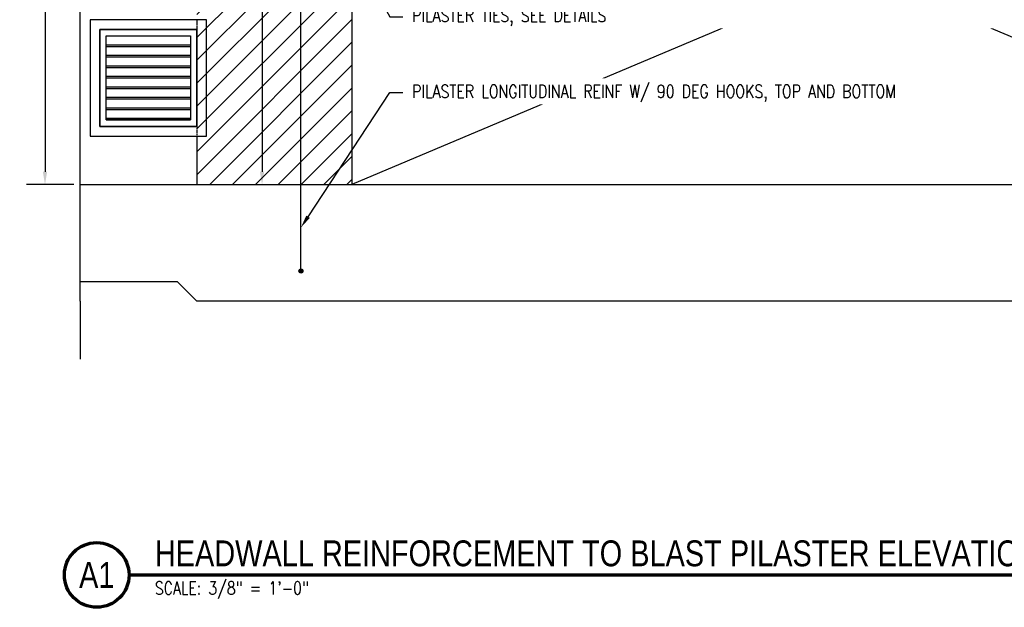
# Model space of a CAD drawing. Header units: inches. Extents: x -1337 to 3683, y -131 to 357.
# Tile 1 of 20: x 146 to 451, y -131 to 51. Entities that reach past the tile are written whole.
import ezdxf
from ezdxf import colors
from ezdxf.entities.mleader import LeaderData, LeaderLine
from ezdxf.enums import TextEntityAlignment as Align
from ezdxf.math import Vec2, Vec3

# ---------------------------------------------------------------- set-up
doc = ezdxf.new("R2010")
doc.units = ezdxf.units.IN
doc.header["$MEASUREMENT"] = 0
doc.linetypes.add('Dash', pattern=[0.25, 0.125, -0.125])
for name, color, linetype in [('A-DETL-THIN', 1, 'Continuous'), ('A-FLOR', 173, 'Continuous'), ('A-FLOR-HDLN', 1, 'Dash'), ('A-WALL', 4, 'Continuous'), ('A-WALL-HDLN', 1, 'Dash'), ('M-EQPM', 2, 'Continuous'), ('S-ANNO-DIMS', 1, 'Continuous'), ('S-ANNO-NOTE', 190, 'Continuous'), ('S-ANNO-SYMB', 2, 'Continuous'), ('S-COLS', 53, 'Continuous'), ('S-DETL-LW18-040%', 197, 'Continuous'), ('S-REIN-RBAR', 4, 'Continuous')]:
    doc.layers.add(name, color=color, linetype=linetype)
doc.styles.add('Annotative', font='romans.shx', dxfattribs={"width": 0.8, "height": 0.125})
doc.styles.add('Arial', font='romans.shx', dxfattribs={"width": 0.8})
doc.styles.add('TITLES', font='swiss.ttf', dxfattribs={"width": 0.8, "height": 0.25})
doc.dimstyles.new('Annotative', dxfattribs={"dimscale": 0, "dimtxt": 0.125, "dimasz": 0.125, "dimexe": 0.18, "dimexo": 0.0625, "dimgap": 0.09, "dimtad": 1, "dimdec": 3, "dimzin": 3, "dimdsep": 46, "dimlunit": 4, "dimtxsty": 'Annotative', "dimcen": 0.09, "dimclrt": 2, "dimazin": 2, "dimtfac": 1, "dimtdec": 3, "dimtmove": 0, "dimatfit": 0, "dimfxl": 1, "dimfrac": 2, "dimtolj": 1, "dimtzin": 0, "dimarcsym": 0})

# ---------------------------------------------------------------- blocks, each defined once
blk = doc.blocks.new('USM_Louver - USM_Louver-1291320-HEADWALL REINFORCEMENT TO BLAST PILASTER ELEVATION')
at = {"layer": 'M-EQPM', "lineweight": -3}
for p, q in [((168.08, 51), (168.08, 15)), ((204.08, 51), (168.08, 51)), ((204.08, 15), (204.08, 51)), ((201.08, 48), (171.08, 48)), ((171.08, 48), (171.08, 18)), ((171.08, 48), (201.08, 48)), ((171.08, 18), (171.08, 48)), ((173.08, 46), (199.08, 46)), ((173.08, 20), (173.08, 46)), ((199.08, 46), (199.08, 20)), ((201.08, 18), (201.08, 48)), ((201.08, 48), (201.08, 18)), ((173.08, 42.75), (173.08, 43.25)), ((173.08, 43.25), (199.08, 43.25)), ((173.08, 42.75), (199.08, 42.75)), ((199.08, 43.25), (199.08, 42.75)), ((173.08, 39.5), (173.08, 40)), ((173.08, 40), (199.08, 40)), ((199.08, 40), (199.08, 39.5)), ((173.08, 39.5), (199.08, 39.5)), ((173.08, 36.25), (173.08, 36.75)), ((173.08, 36.75), (199.08, 36.75)), ((199.08, 36.75), (199.08, 36.25)), ((173.08, 36.25), (199.08, 36.25)), ((173.08, 33), (173.08, 33.5)), ((173.08, 33.5), (199.08, 33.5)), ((199.08, 33.5), (199.08, 33)), ((173.08, 33), (199.08, 33)), ((173.08, 29.75), (173.08, 30.25)), ((173.08, 30.25), (199.08, 30.25)), ((173.08, 29.75), (199.08, 29.75)), ((199.08, 30.25), (199.08, 29.75)), ((173.08, 26.5), (173.08, 27)), ((173.08, 27), (199.08, 27)), ((173.08, 26.5), (199.08, 26.5)), ((199.08, 27), (199.08, 26.5)), ((173.08, 23.25), (173.08, 23.75)), ((173.08, 23.75), (199.08, 23.75)), ((173.08, 23.25), (199.08, 23.25)), ((199.08, 23.75), (199.08, 23.25)), ((173.08, 20), (173.08, 20.5)), ((199.08, 20.5), (173.08, 20.5)), ((173.08, 20), (199.08, 20)), ((199.08, 20), (173.08, 20)), ((199.08, 20.5), (199.08, 20)), ((171.08, 18), (201.08, 18)), ((201.08, 18), (171.08, 18)), ((168.08, 15), (204.08, 15))]:
    blk.add_line(p, q, dxfattribs=at)
blk = doc.blocks.new('032100_ReinforcementBar-Section - _ 10-702371-HEADWALL REINFORCEMENT TO BLAST PILASTER ELEVATION')
h = blk.add_hatch(color=256)
h.dxf.hatch_style = 1
h.paths.add_polyline_path([(204.91, 142, 1), (206.16, 142, 1)])
blk.add_circle((205.53, 142), 0.625)
blk = doc.blocks.new('*D21')
at = {"layer": 'Defpoints', "color": 0, "transparency": 16777216}
for p in [(165.04, 242), (154.13, 0), (165.04, 0)]:
    blk.add_point(p, dxfattribs=at)
at = {"layer": 'S-ANNO-DIMS', "color": 0, "lineweight": -2, "transparency": 16777216}
for p, q in [((163.04, 242), (148.37, 242)), ((154.13, 238), (154.13, 4)), ((163.04, 0), (148.37, 0))]:
    blk.add_line(p, q, dxfattribs=at)
at = {"layer": 'S-ANNO-DIMS', "color": 0, "transparency": 16777216}
for points in [[(153.46, 238), (154.8, 238), (154.13, 242)], [(153.46, 4), (154.8, 4), (154.13, 0)]]:
    blk.add_solid(points, dxfattribs=at)
at = {"layer": 'S-ANNO-DIMS', "color": 2, "lineweight": -3, "transparency": 16777216, "insert": (148.87, 138.36), "char_height": 4, "attachment_point": 5, "rotation": 90, "style": 'Annotative'}
blk.add_mtext('\\A1;20\'-2"', dxfattribs=at)
blk = doc.blocks.new('*D28')
at = {"layer": 'Defpoints', "color": 0, "transparency": 16777216}
for p in [(224.22, 242), (224.22, 0), (221.26, 0)]:
    blk.add_point(p, dxfattribs=at)
at = {"layer": 'S-ANNO-DIMS', "color": 0, "lineweight": -2, "transparency": 16777216}
blk.add_line((221.26, 238), (221.26, 4), dxfattribs=at)
at = {"layer": 'S-ANNO-DIMS', "color": 0, "transparency": 16777216}
for points in [[(220.6, 238), (221.93, 238), (221.26, 242)], [(220.6, 4), (221.93, 4), (221.26, 0)]]:
    blk.add_solid(points, dxfattribs=at)
blk = doc.blocks.new('*U50')
for p, q in [((0.5, 1), (-0.5, -1)), ((1, 0), (0.5, 1)), ((-23.167, 0), (-26.167, 0)), ((-23.167, 0), (-1, 0)), ((-0.5, -1), (-1, 0)), ((23.167, 0), (1, 0)), ((23.167, 0), (26.167, 0))]:
    blk.add_line(p, q)
blk = doc.blocks.new('*U18')
at = {"linetype": 'Continuous', "lineweight": 70}
blk.add_line((1.125, 0.625), (29.5, 0.625), dxfattribs=at)
at = {"lineweight": 70}
blk.add_circle((0.8125, 0.625), 0.3125, dxfattribs=at)
at = {"style": 'Arial'}
blk.add_attdef('DRAWING_AREA_TITLE', text='', height=0.1875, dxfattribs=at).set_placement((1.3743, 0.6339), align=Align.BOTTOM_LEFT)
blk.add_attdef('X#', text='', height=0.1875, dxfattribs=at).set_placement((0.8125, 0.625), align=Align.MIDDLE_CENTER)
blk.add_attdef('SCALE:', text='', height=0.0938, dxfattribs=at).set_placement((1.3743, 0.5606), align=Align.TOP_LEFT)

msp = doc.modelspace()

# ---------------------------------------------------------------- hatches: boundary and pattern name
at = {"layer": 'S-DETL-LW18-040%'}
h = msp.add_hatch(dxfattribs=at)
h.set_pattern_fill('ANSI31', color=256, scale=40)
h.paths.add_polyline_path([(249.0774, 0), (201.0774, 0), (201.0774, 242), (249.0774, 242)])

# ---------------------------------------------------------------- linework, layer by layer
at = {"layer": 'A-DETL-THIN', "lineweight": -3}
for p, q in [((561.0774, 132), (249.0774, 0)), ((313.9124, 104.5698), (561.0774, 0))]:
    msp.add_line(p, q, dxfattribs=at)
at = {"layer": 'A-FLOR', "lineweight": -3}
msp.add_line((165.0443, 0), (889.6576, 0), dxfattribs=at)
at = {"layer": 'A-FLOR'}
msp.add_lwpolyline([(889.6576, -36), (201.0774, -36), (195.0774, -30), (165.0443, -30)], dxfattribs=at)
at = {"layer": 'A-FLOR-HDLN', "lineweight": -3}
msp.add_line((213.0774, 0.1183), (213.0774, 0.002), dxfattribs=at)
at = {"layer": 'A-WALL'}
msp.add_line((201.0774, 14.998), (201.0774, 0), dxfattribs=at)
at = {"layer": 'A-WALL-HDLN', "lineweight": -3}
for p, q in [((201.0774, 50.998), (201.0774, 48)), ((201.0774, 17.998), (201.0774, 15.002)), ((201.0774, 14.998), (201.0774, 0.002))]:
    msp.add_line(p, q, dxfattribs=at)
at = {"layer": 'S-REIN-RBAR', "lineweight": -3}
msp.add_line((233.2935, -26.1069), (233.2935, 238.6744), dxfattribs=at)

# ---------------------------------------------------------------- block references
at = {"layer": 'A-DETL-THIN', "xscale": 6, "yscale": 6, "zscale": 6, "rotation": 270}
msp.add_blockref('*U50', (165.0443, 103), dxfattribs=at)
at = {"layer": 'M-EQPM', "lineweight": -3}
msp.add_blockref('USM_Louver - USM_Louver-1291320-HEADWALL REINFORCEMENT TO BLAST PILASTER ELEVATION', (0, 0), dxfattribs=at)
at = {"layer": 'S-ANNO-SYMB', "lineweight": -3}
ref = msp.add_blockref('*U18', (144.1295, -140.6667), dxfattribs=dict(at, xscale=32.00000006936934, yscale=32.00000006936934, zscale=32.00000006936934))
ref.add_attrib('SCALE:', 'SCALE: 3/8" = 1\'-0"', dxfattribs={"layer": '0', "height": 4, "style": 'Annotative', "width": 0.796875}).set_placement((188.107, -122.7279), align=Align.TOP_LEFT)
ref.add_attrib('DRAWING_AREA_TITLE', 'HEADWALL REINFORCEMENT TO BLAST PILASTER ELEVATION / SECTION', dxfattribs={"layer": '0', "height": 8, "style": 'TITLES', "width": 0.8}).set_placement((188.107, -120.3816), align=Align.BOTTOM_LEFT)
ref.add_attrib('X#', 'A1', dxfattribs={"layer": '0', "height": 8, "style": 'TITLES', "width": 0.796875}).set_placement((170.1295, -120.6667), align=Align.MIDDLE_CENTER)
at = {"layer": 'S-REIN-RBAR', "lineweight": -3}
msp.add_blockref('032100_ReinforcementBar-Section - _ 10-702371-HEADWALL REINFORCEMENT TO BLAST PILASTER ELEVATION', (27.7616, -168.7162), dxfattribs=at)

# ---------------------------------------------------------------- dimensions: what is measured, and where the dimension line sits
at = {"layer": 'S-ANNO-DIMS', "lineweight": -3}
dim = msp.add_linear_dim(base=(154.1308, 0), p1=(165.0443, 242), p2=(165.0443, 0), angle=90, dimstyle='Annotative', override={"dimpost": '\\X', "dimtfill": 0}, dxfattribs=at)
dim.commit()
dim.dimension.update_dxf_attribs({"geometry": '*D21', "text_midpoint": (154.1308, 138.3613), "dimtype": 160})
dim = msp.add_linear_dim(base=(221.2627, 0), p1=(224.2249, 242), p2=(224.2249, 0), angle=90, text=' ', dimstyle='Annotative', override={"dimpost": '\\X', "dimse1": 1, "dimse2": 1, "dimtfill": 0}, dxfattribs=at)
dim.commit()
dim.dimension.update_dxf_attribs({"geometry": '*D28', "text_midpoint": (221.2627, 92.0034), "dimtype": 160, "text_rotation": 90})

# ---------------------------------------------------------------- next in the draw order: leaders
at = {"layer": 'S-ANNO-NOTE', "lineweight": -3}
ml = msp.add_multileader_mtext('Standard', dxfattribs=at)
ml.set_content('PILASTER LONGITUDINAL REINF W/ 90 DEG HOOKS, TOP AND BOTTOM', color=256, style='Annotative')
ml.set_leader_properties(color=1, linetype='ByLayer', lineweight=-1)
ml.build(insert=Vec2(0, 0))
ml.multileader.update_dxf_attribs({"text_right_attachment_type": 3, "dogleg_length": 0.125, "scale": 32})
ctx = ml.context
ctx.base_point, ctx.scale, ctx.landing_gap_size, ctx.plane_origin = Vec3(264.783, 28.4466), 32, 2.88, Vec3(243.5604, 45.5407)
ctx.right_attachment = 3
notes = []
notes.append((ctx, [(0, (1, 1, 0), (260.783, 28.4466), (1, 0), 4, [(0, [(233.2935, -13.2408)], 0, [])])]))
ctx.mtext.insert, ctx.mtext.width, ctx.mtext.flow_direction = Vec3(267.663, 30.8275), 86.580223, 5
ctx.mtext.has_bg_fill, ctx.mtext.bg_color, ctx.mtext.bg_scale_factor, ctx.mtext.bg_transparency, ctx.mtext.use_window_bg_color = 1, -1027028792, 1.5, 0, 1
for ctx, leaders in notes:
    for number, flags, end, landing, length, lines in leaders:
        leader = LeaderData()
        leader.index, (leader.has_last_leader_line, leader.has_dogleg_vector, leader.attachment_direction) = number, flags
        leader.last_leader_point, leader.dogleg_vector, leader.dogleg_length = Vec3(end), Vec3(landing), length
        for number, points, colour, breaks in lines:
            line = LeaderLine()
            line.index, line.vertices, line.color, line.breaks = number, Vec3.list(points), colors.encode_raw_color(colour), breaks
            leader.lines.append(line)
        ctx.leaders.append(leader)

# ---------------------------------------------------------------- next in the draw order: linework, layer by layer
at = {"layer": 'S-COLS', "lineweight": -3}
msp.add_line((249.0774, 132), (249.0774, 0), dxfattribs=at)

# ---------------------------------------------------------------- next in the draw order: leaders
at = {"layer": 'S-ANNO-NOTE', "lineweight": -3}
ml = msp.add_multileader_mtext('Standard', dxfattribs=at)
ml.set_content('PILASTER TIES, SEE DETAILS', color=256, style='Annotative')
ml.set_leader_properties(color=1, linetype='ByLayer', lineweight=-1)
ml.build(insert=Vec2(0, 0))
ml.multileader.update_dxf_attribs({"text_right_attachment_type": 3, "dogleg_length": 0.125, "scale": 32})
ctx = ml.context
ctx.base_point, ctx.scale, ctx.landing_gap_size, ctx.plane_origin = Vec3(264.783, 51.9335), 32, 2.88, Vec3(242.2408, 88.2351)
ctx.right_attachment = 3
notes = []
notes.append((ctx, [(0, (1, 1, 0), (260.783, 51.9335), (1, 0), 4, [(0, [(238.8426, 91.9401)], 0, [])])]))
ctx.mtext.insert, ctx.mtext.width, ctx.mtext.flow_direction = Vec3(267.663, 54.3145), 69.695518, 5
ctx.mtext.has_bg_fill, ctx.mtext.bg_color, ctx.mtext.bg_scale_factor, ctx.mtext.bg_transparency, ctx.mtext.use_window_bg_color = 1, -1027028792, 1.5, 0, 1
for ctx, leaders in notes:
    for number, flags, end, landing, length, lines in leaders:
        leader = LeaderData()
        leader.index, (leader.has_last_leader_line, leader.has_dogleg_vector, leader.attachment_direction) = number, flags
        leader.last_leader_point, leader.dogleg_vector, leader.dogleg_length = Vec3(end), Vec3(landing), length
        for number, points, colour, breaks in lines:
            line = LeaderLine()
            line.index, line.vertices, line.color, line.breaks = number, Vec3.list(points), colors.encode_raw_color(colour), breaks
            leader.lines.append(line)
        ctx.leaders.append(leader)

doc.saveas('drawing.dxf')
